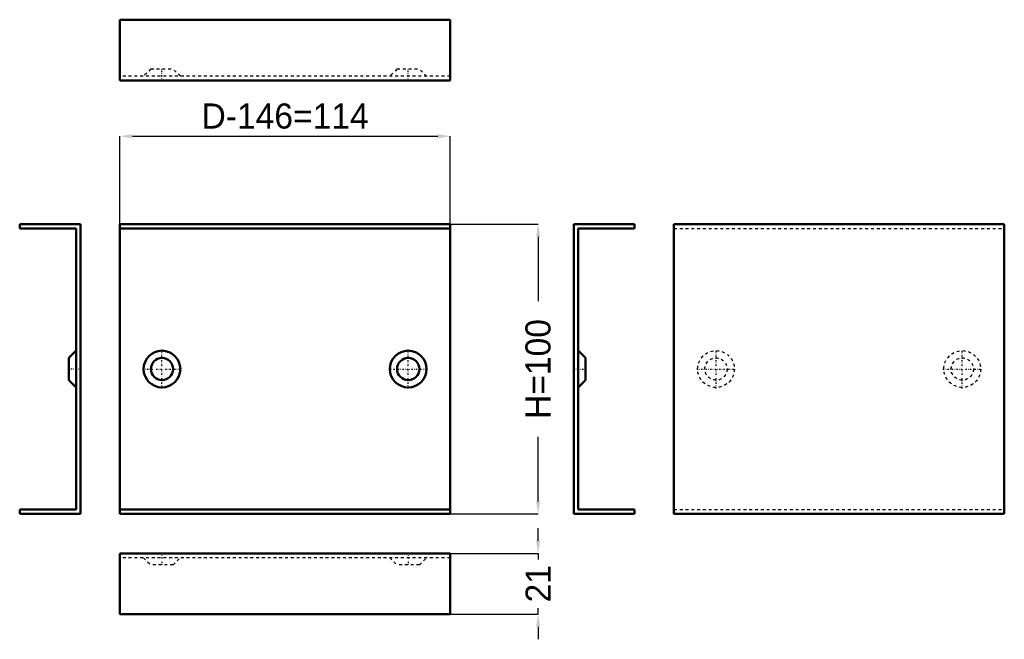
# Model space of a CAD drawing. Header units: millimetres. Extents: x 0 to 340, y -9 to 205.
import ezdxf

# ---------------------------------------------------------------- set-up
doc = ezdxf.new("R2010")
doc.units = ezdxf.units.MM
doc.linetypes.add('Center', pattern=[1.5, 0.45, -0.5, 0.05, -0.5])
doc.linetypes.add('Dashed', pattern=[2, 1, -1])
for name, color, linetype, lineweight in [('AM_0', 7, 'Continuous', 50), ('AM_5', 3, 'Continuous', 25), ('AM_7', 7, 'Center', 25), ('AM_9', 6, 'Dashed', 25)]:
    doc.layers.add(name, color=color, linetype=linetype, lineweight=lineweight)
doc.dimstyles.new('ISO-25', dxfattribs={"dimtxt": 2.5, "dimasz": 2.5, "dimexe": 1.25, "dimexo": 0.625, "dimtad": 1, "dimtxsty": 'Standard', "dimcen": 2.5, "dimadec": 0, "dimazin": 0, "dimtfac": 1, "dimtmove": 0, "dimatfit": 3, "dimfxl": 1, "dimarcsym": 0})

# ---------------------------------------------------------------- blocks, each defined once
blk = doc.blocks.new('1_PA1026_0__P1_0_in_PA1026_0__1300')
at = {"layer": 'AM_0'}
for p, q in [((148.6, 21), (34.6, 21)), ((34.6, 21), (34.6, 0)), ((148.6, 21), (148.6, 0)), ((148.6, 0), (34.6, 0))]:
    blk.add_line(p, q, dxfattribs=at)
at = {"layer": 'AM_7'}
for p, q in [((49.1, 21.2), (49.1, 16.8)), ((134.1, 21.2), (134.1, 16.8))]:
    blk.add_line(p, q, dxfattribs=at)
at = {"layer": 'AM_9'}
for p, q in [((148.6, 19.5), (34.6, 19.5)), ((42.75, 19.5), (45.25, 17)), ((52.95, 17), (45.25, 17)), ((52.95, 17), (55.45, 19.5)), ((127.75, 19.5), (130.25, 17)), ((137.95, 17), (130.25, 17)), ((137.95, 17), (140.45, 19.5))]:
    blk.add_line(p, q, dxfattribs=at)
blk = doc.blocks.new('2_PA1026_0__P1_0_in_PA1026_0__1300')
at = {"layer": 'AM_0'}
for p, q in [((21, 134.6), (0, 134.6)), ((0, 134.6), (0, 133.1)), ((0, 133.1), (19.5, 133.1)), ((19.5, 133.1), (19.5, 36.1)), ((21, 34.6), (21, 134.6)), ((19.5, 90.95), (17, 88.45)), ((17, 80.75), (17, 88.45)), ((17, 80.75), (19.5, 78.25)), ((19.5, 36.1), (0, 36.1)), ((0, 36.1), (0, 34.6)), ((0, 34.6), (21, 34.6))]:
    blk.add_line(p, q, dxfattribs=at)
at = {"layer": 'AM_7'}
blk.add_line((21.2, 84.6), (16.8, 84.6), dxfattribs=at)
blk = doc.blocks.new('3_PA1026_0__P1_0_in_PA1026_0__1300')
at = {"layer": 'AM_0'}
for p, q in [((148.6, 134.6), (34.6, 134.6)), ((34.6, 134.6), (34.6, 34.6)), ((148.6, 133.1), (34.6, 133.1)), ((148.6, 134.6), (148.6, 34.6)), ((148.6, 36.1), (34.6, 36.1)), ((148.6, 34.6), (34.6, 34.6))]:
    blk.add_line(p, q, dxfattribs=at)
for centre, radius in [((49.1, 84.6), 6.35), ((49.1, 84.6), 3.85), ((134.1, 84.6), 6.35), ((134.1, 84.6), 3.85)]:
    blk.add_circle(centre, radius, dxfattribs=at)
at = {"layer": 'AM_7'}
for p, q in [((49.1, 77.93), (49.1, 91.26)), ((134.1, 77.93), (134.1, 91.26)), ((42.43, 84.6), (55.76, 84.6)), ((127.43, 84.6), (140.76, 84.6))]:
    blk.add_line(p, q, dxfattribs=at)
blk = doc.blocks.new('4_PA1026_0__P1_0_in_PA1026_0__1300')
at = {"layer": 'AM_0'}
for p, q in [((191.23, 34.6), (191.23, 134.6)), ((191.23, 134.6), (212.23, 134.6)), ((212.23, 133.1), (192.73, 133.1)), ((192.73, 133.1), (192.73, 36.1)), ((212.23, 134.6), (212.23, 133.1)), ((195.23, 88.45), (192.73, 90.95)), ((195.23, 88.45), (195.23, 80.75)), ((192.73, 78.25), (195.23, 80.75)), ((212.23, 34.6), (191.23, 34.6)), ((192.73, 36.1), (212.23, 36.1)), ((212.23, 36.1), (212.23, 34.6))]:
    blk.add_line(p, q, dxfattribs=at)
at = {"layer": 'AM_7'}
blk.add_line((191.03, 84.6), (195.43, 84.6), dxfattribs=at)
blk = doc.blocks.new('5_PA1026_0__P1_0_in_PA1026_0__1300')
at = {"layer": 'AM_0'}
for p, q in [((225.82, 134.6), (339.82, 134.6)), ((225.82, 34.6), (225.82, 134.6)), ((339.82, 34.6), (339.82, 134.6)), ((225.82, 34.6), (339.82, 34.6))]:
    blk.add_line(p, q, dxfattribs=at)
at = {"layer": 'AM_7'}
for p, q in [((240.32, 77.93), (240.32, 91.26)), ((325.32, 77.93), (325.32, 91.26)), ((233.66, 84.6), (246.99, 84.6)), ((318.66, 84.6), (331.99, 84.6))]:
    blk.add_line(p, q, dxfattribs=at)
at = {"layer": 'AM_9'}
for p, q in [((225.82, 133.1), (339.82, 133.1)), ((225.82, 36.1), (339.82, 36.1))]:
    blk.add_line(p, q, dxfattribs=at)
for centre, radius in [((240.32, 84.6), 6.35), ((240.32, 84.6), 3.85), ((325.32, 84.6), 6.35), ((325.32, 84.6), 3.85)]:
    blk.add_circle(centre, radius, dxfattribs=at)
blk = doc.blocks.new('6_PA1026_0__P1_0_in_PA1026_0__1300')
at = {"layer": 'AM_0'}
for p, q in [((148.6, 205.16), (34.6, 205.16)), ((34.6, 205.16), (34.6, 184.16)), ((148.6, 205.16), (148.6, 184.16)), ((148.6, 184.16), (34.6, 184.16))]:
    blk.add_line(p, q, dxfattribs=at)
at = {"layer": 'AM_7'}
for p, q in [((49.1, 183.96), (49.1, 188.36)), ((134.1, 183.96), (134.1, 188.36))]:
    blk.add_line(p, q, dxfattribs=at)
at = {"layer": 'AM_9'}
for p, q in [((45.25, 188.16), (42.75, 185.66)), ((45.25, 188.16), (52.95, 188.16)), ((55.45, 185.66), (52.95, 188.16)), ((130.25, 188.16), (127.75, 185.66)), ((130.25, 188.16), (137.95, 188.16)), ((140.45, 185.66), (137.95, 188.16)), ((148.6, 185.66), (34.6, 185.66))]:
    blk.add_line(p, q, dxfattribs=at)
blk = doc.blocks.new('*D7')
at = {"layer": 'AM_5', "color": 0, "lineweight": -2}
for p, q in [((178.93, 25.33), (178.93, 29.67)), ((148.6, 21), (178.93, 21)), ((178.93, 21), (178.93, 18.88)), ((148.6, 0), (178.93, 0)), ((178.93, 0), (178.93, 2.12)), ((178.93, -4.33), (178.93, -8.67))]:
    blk.add_line(p, q, dxfattribs=at)
at = {"layer": 'AM_5', "color": 0}
for points in [[(178.21, 25.33), (179.65, 25.33), (178.93, 21)], [(179.65, -4.33), (178.21, -4.33), (178.93, 0)]]:
    blk.add_solid(points, dxfattribs=at)
at = {"layer": 'Defpoints', "color": 0}
for p in [(148.6, 21), (148.6, 0), (174.6, 0)]:
    blk.add_point(p, dxfattribs=at)
at = {"layer": 'AM_5', "color": 0, "insert": (178.93, 10.5), "char_height": 8.667, "attachment_point": 5, "rotation": 90}
blk.add_mtext('21', dxfattribs=at)
blk = doc.blocks.new('*D8')
at = {"layer": 'AM_5', "color": 0, "lineweight": -2}
for p, q in [((34.6, 134.6), (34.6, 164.93)), ((38.93, 164.93), (144.26, 164.93)), ((148.6, 134.6), (148.6, 164.93))]:
    blk.add_line(p, q, dxfattribs=at)
at = {"layer": 'AM_5', "color": 0}
for points in [[(38.93, 165.65), (38.93, 164.21), (34.6, 164.93)], [(144.26, 164.21), (144.26, 165.65), (148.6, 164.93)]]:
    blk.add_solid(points, dxfattribs=at)
at = {"layer": 'Defpoints', "color": 0}
for p in [(148.6, 160.6), (34.6, 134.6), (148.6, 134.6)]:
    blk.add_point(p, dxfattribs=at)
at = {"layer": 'AM_5', "color": 0, "insert": (91.6, 171.86), "char_height": 8.667, "attachment_point": 5}
blk.add_mtext('D-146=114', dxfattribs=at)
blk = doc.blocks.new('*D9')
at = {"layer": 'AM_5', "color": 0, "lineweight": -2}
for p, q in [((148.6, 134.6), (178.93, 134.6)), ((178.93, 130.26), (178.93, 108.04)), ((178.93, 38.93), (178.93, 61.16)), ((148.6, 34.6), (178.93, 34.6))]:
    blk.add_line(p, q, dxfattribs=at)
at = {"layer": 'AM_5', "color": 0}
for points in [[(179.65, 130.26), (178.21, 130.26), (178.93, 134.6)], [(178.21, 38.93), (179.65, 38.93), (178.93, 34.6)]]:
    blk.add_solid(points, dxfattribs=at)
at = {"layer": 'Defpoints', "color": 0}
for p in [(148.6, 134.6), (148.6, 34.6), (174.6, 34.6)]:
    blk.add_point(p, dxfattribs=at)
at = {"layer": 'AM_5', "color": 0, "insert": (178.93, 84.6), "char_height": 8.667, "attachment_point": 5, "rotation": 90}
blk.add_mtext('H=100', dxfattribs=at)

msp = doc.modelspace()

# ---------------------------------------------------------------- block references
for name in ['6_PA1026_0__P1_0_in_PA1026_0__1300', '2_PA1026_0__P1_0_in_PA1026_0__1300', '3_PA1026_0__P1_0_in_PA1026_0__1300', '4_PA1026_0__P1_0_in_PA1026_0__1300', '5_PA1026_0__P1_0_in_PA1026_0__1300', '1_PA1026_0__P1_0_in_PA1026_0__1300']:
    msp.add_blockref(name, (0, 0))

# ---------------------------------------------------------------- dimensions: what is measured, and where the dimension line sits
at = {"layer": 'AM_5'}
dim = msp.add_linear_dim(base=(148.597, 164.93), p1=(34.597, 134.597), p2=(148.597, 134.597), text='D-146=114', dimstyle='ISO-25', override={"dimtxt": 8.666667, "dimasz": 4.333333, "dimexe": 0, "dimexo": 0, "dimgap": 2.6}, dxfattribs=at)
dim.commit()
dim.dimension.update_dxf_attribs({"geometry": '*D8', "text_midpoint": (91.597, 164.93), "dimtype": 160})
for base, p1, p2, text, picture, middle in [((178.93, 34.597), (148.597, 134.597), (148.597, 34.597), 'H=100', '*D9', (178.93, 84.597)), ((178.93, 0), (148.597, 21), (148.597, 0), '21', '*D7', (178.93, 10.5))]:
    dim = msp.add_linear_dim(base=base, p1=p1, p2=p2, angle=90, text=text, dimstyle='ISO-25', override={"dimtxt": 8.666667, "dimasz": 4.333333, "dimexe": 0, "dimexo": 0, "dimgap": 2.6}, dxfattribs=at)
    dim.commit()
    dim.dimension.update_dxf_attribs({"geometry": picture, "text_midpoint": middle, "dimtype": 160, "text_rotation": 90})

doc.saveas('drawing.dxf')
